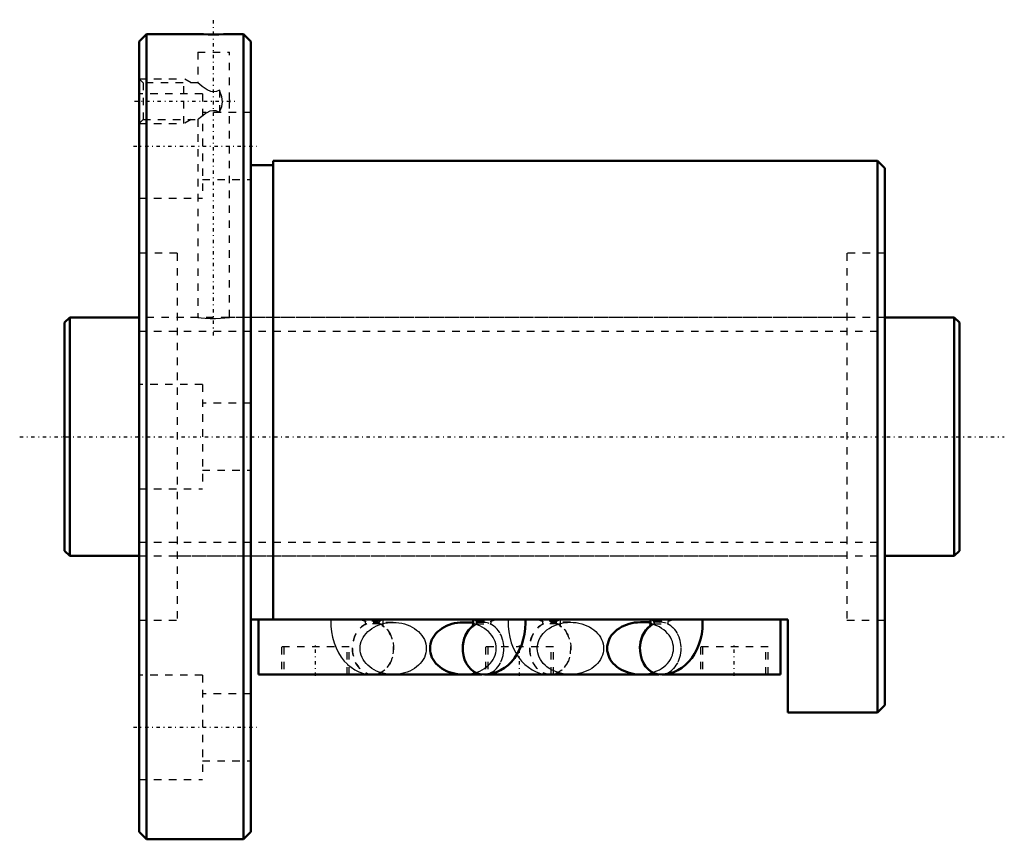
# Model space of a CAD drawing. Header units: millimetres. Extents: x -6 to 126, y -54 to 56.
import ezdxf

# ---------------------------------------------------------------- set-up
doc = ezdxf.new("R2010")
doc.units = ezdxf.units.MM
doc.linetypes.add('Center', pattern=[1.5, 0.45, -0.5, 0.05, -0.5])
doc.linetypes.add('Dashed', pattern=[2, 1, -1])
for name, color, linetype, lineweight in [('2d ConnectionPoints', 7, 'Continuous', 50), ('AM_0', 7, 'Continuous', 50), ('AM_5', 3, 'Continuous', 25), ('AM_7', 7, 'Center', 25), ('AM_9', 6, 'Dashed', 25)]:
    doc.layers.add(name, color=color, linetype=linetype, lineweight=lineweight)

# ---------------------------------------------------------------- blocks, each defined once
blk = doc.blocks.new('1_BIF3210V_5RR_Nut_0_in_BIF3210V_5RRG0_120LC0_000_4')
at = {"layer": 'AM_0'}
for p, q in [((11, 54), (10, 53)), ((10, 53), (10, -53)), ((17.88, 54), (11, 54)), ((11, 54), (11, -54)), ((24, 54), (22.1, 54)), ((25, 53), (24, 54)), ((24, 54), (24, -54)), ((25, 53), (25, -53)), ((109, 37), (28, 37)), ((28, 37), (28, -24.5)), ((110, 36), (109, 37)), ((109, 37), (109, -37)), ((28, 36.4), (25, 36.4)), ((110, 36), (110, -36)), ((97, -24.5), (25, -24.5)), ((26, -31.9), (26, -24.5)), ((54.8, -24.9), (53.45, -24.9)), ((78.56, -24.89), (77.21, -24.89)), ((96, -31.9), (96, -24.5)), ((97, -37), (97, -24.5)), ((55.94, -31.9), (26, -31.9)), ((79.7, -31.9), (56.31, -31.9)), ((77.21, -31.89), (79.61, -31.89)), ((96, -31.9), (80.07, -31.9)), ((109, -37), (110, -36)), ((97, -37), (109, -37)), ((10, -53), (11, -54)), ((11, -54), (24, -54)), ((24, -54), (25, -53))]:
    blk.add_line(p, q, dxfattribs=at)
for points in [[(22.12, 54), (22.07, 54), (21.79, 53.99), (21.31, 53.97), (20.68, 53.96), (19.98, 53.96), (19.28, 53.96), (18.66, 53.97), (18.19, 53.99), (17.92, 54), (17.88, 54)], [(53.45, -24.9), (53.06, -24.91), (52.68, -24.95), (52.3, -25.02), (51.93, -25.11), (51.57, -25.23), (51.23, -25.37), (50.9, -25.53), (50.59, -25.72), (50.31, -25.93), (50.05, -26.15), (49.81, -26.39), (49.6, -26.65), (49.42, -26.92), (49.27, -27.2), (49.16, -27.49), (49.07, -27.79), (49.02, -28.09), (49.01, -28.4), (49.02, -28.71), (49.07, -29.01), (49.16, -29.31), (49.27, -29.6), (49.42, -29.88), (49.6, -30.15), (49.81, -30.41), (50.05, -30.65), (50.31, -30.87), (50.59, -31.08), (50.9, -31.27), (51.23, -31.43), (51.57, -31.57), (51.93, -31.69), (52.3, -31.78), (52.68, -31.85), (53.06, -31.89), (53.45, -31.9)], [(54.76, -24.5), (54.77, -24.53), (54.79, -24.72), (54.8, -24.93), (54.79, -25.15), (54.76, -25.34), (54.72, -25.48), (54.69, -25.55), (54.69, -25.56)], [(56.15, -31.91), (56.76, -31.87), (57.35, -31.76), (57.93, -31.57), (58.47, -31.32), (58.99, -31), (59.47, -30.63), (59.92, -30.19), (60.33, -29.69), (60.7, -29.14), (61.02, -28.53), (61.3, -27.88), (61.51, -27.19), (61.67, -26.47), (61.77, -25.73), (61.8, -24.99), (61.79, -24.5)], [(77.21, -24.89), (76.82, -24.9), (76.44, -24.94), (76.06, -25.01), (75.69, -25.1), (75.33, -25.22), (74.99, -25.36), (74.66, -25.52), (74.35, -25.71), (74.07, -25.92), (73.81, -26.14), (73.57, -26.38), (73.36, -26.64), (73.18, -26.91), (73.03, -27.19), (72.92, -27.48), (72.83, -27.78), (72.78, -28.08), (72.77, -28.39), (72.78, -28.7), (72.83, -29), (72.92, -29.3), (73.03, -29.59), (73.18, -29.87), (73.36, -30.14), (73.57, -30.4), (73.81, -30.64), (74.07, -30.86), (74.35, -31.07), (74.66, -31.26), (74.99, -31.42), (75.33, -31.56), (75.69, -31.68), (76.06, -31.77), (76.44, -31.84), (76.82, -31.88), (77.21, -31.89)], [(78.52, -24.5), (78.53, -24.53), (78.55, -24.72), (78.56, -24.93), (78.55, -25.15), (78.52, -25.34), (78.48, -25.48), (78.45, -25.55), (78.45, -25.56)], [(79.91, -31.91), (80.52, -31.87), (81.11, -31.76), (81.69, -31.57), (82.23, -31.32), (82.75, -31), (83.23, -30.63), (83.68, -30.19), (84.09, -29.69), (84.46, -29.14), (84.78, -28.53), (85.06, -27.88), (85.27, -27.19), (85.43, -26.47), (85.53, -25.73), (85.56, -24.99), (85.55, -24.5)], [(41.17, -31.91), (41.29, -31.91), (41.37, -31.91)], [(64.93, -31.91), (65.05, -31.91), (65.13, -31.91)]]:
    blk.add_lwpolyline(points, dxfattribs=at)
for centre, major_axis, start_param, end_param in [((56.15, -28.41), (0, 3.5), 0.544785, 3.141028), ((56.15, -28.4), (0, -3.5), 3.686507, 4.713818), ((79.91, -28.41), (0, 3.5), 0.544622, 3.141614), ((79.91, -28.39), (0, -3.5), 3.685018, 4.715246), ((41.37, -28.41), (0, -3.5), 6.207574, 6.358796), ((65.13, -28.41), (0, -3.5), 6.207574, 6.358796)]:
    blk.add_ellipse(centre, major_axis=major_axis, ratio=0.788011, start_param=start_param, end_param=end_param, dxfattribs=at)
at = {"layer": 'AM_5', "linetype": 'Dashed'}
for p, q in [((10, 48), (16, 48)), ((16, 42), (16, 48)), ((17, 47.46), (16, 48)), ((17, 42.54), (16, 42)), ((10, 42), (16, 42))]:
    blk.add_line(p, q, dxfattribs=at)
at = {"layer": 'AM_7'}
for p, q in [((20, 13.57), (20, 55.92)), ((9.39, 45), (22.83, 45)), ((9.25, 38.97), (25.75, 38.97)), ((33.64, -32.09), (33.64, -28.02)), ((61, -32.09), (61, -28.02)), ((89.8, -32.09), (89.8, -28.02)), ((9.25, -38.97), (25.75, -38.97))]:
    blk.add_line(p, q, dxfattribs=at)
at = {"layer": 'AM_9'}
for p, q in [((17.88, 54), (17.88, 53.89)), ((22.12, 53.89), (17.88, 53.89)), ((22.12, 53.89), (22.12, 54)), ((17.88, 51.59), (22.12, 51.59)), ((17.88, 51.59), (17.88, 47.44)), ((22.12, 45.16), (22.12, 51.59)), ((10.54, 47.46), (10, 48)), ((17.9, 47.46), (10.54, 47.46)), ((10.54, 47.46), (10.54, 42.54)), ((20.8, 46.47), (20.8, 43.53)), ((18.5, 45.97), (10, 45.97)), ((18.5, 45.97), (18.5, 31.97)), ((22.12, 44.94), (22.12, 44.96)), ((22.22, 45), (22.13, 45.16)), ((22.13, 44.84), (22.22, 45)), ((22.12, 16), (22.12, 44.84)), ((10, 42), (10.54, 42.54)), ((10.54, 42.54), (17.9, 42.54)), ((17.88, 42.56), (17.88, 16)), ((25, 43.47), (18.5, 43.47)), ((18.5, 34.47), (25, 34.47)), ((10, 31.97), (18.5, 31.97)), ((15.1, 24.6), (10, 24.6)), ((15.1, 24.6), (15.1, -24.6)), ((104.9, 24.6), (104.9, -24.6)), ((110, 24.6), (104.9, 24.6)), ((17.88, 16), (15.1, 16)), ((104.9, 16), (22.1, 16)), ((18.5, 7), (10, 7)), ((18.5, 7), (18.5, -7)), ((25, 4.5), (18.5, 4.5)), ((18.5, -4.5), (25, -4.5)), ((10, -7), (18.5, -7)), ((15.1, -16), (104.9, -16)), ((10, -24.6), (15.1, -24.6)), ((42.21, -24.76), (40.37, -24.76)), ((44.07, -24.9), (41.37, -24.9)), ((56.15, -24.9), (54.8, -24.9)), ((55.31, -24.76), (57.15, -24.76)), ((65.97, -24.76), (64.13, -24.76)), ((67.83, -24.89), (65.13, -24.89)), ((79.91, -24.89), (78.56, -24.89)), ((79.07, -24.76), (80.91, -24.76)), ((104.9, -24.6), (110, -24.6)), ((42.29, -25.11), (40.45, -25.11)), ((42.28, -25.11), (42.33, -25.14)), ((55.23, -25.11), (57.07, -25.11)), ((66.05, -25.11), (64.21, -25.11)), ((78.99, -25.11), (80.83, -25.11)), ((38.19, -28.2), (29.09, -28.2)), ((29.09, -28.2), (29.09, -31.9)), ((29.39, -28.2), (29.39, -31.9)), ((37.89, -31.9), (37.89, -28.2)), ((38.19, -31.9), (38.19, -28.2)), ((65.55, -28.2), (56.45, -28.2)), ((56.45, -28.2), (56.45, -31.9)), ((56.75, -28.2), (56.75, -31.9)), ((65.25, -31.9), (65.25, -28.2)), ((65.55, -31.9), (65.55, -28.2)), ((94.35, -28.2), (85.25, -28.2)), ((85.25, -28.2), (85.25, -31.9)), ((85.55, -28.2), (85.55, -31.9)), ((94.05, -31.9), (94.05, -28.2)), ((94.35, -31.9), (94.35, -28.2)), ((18.5, -31.97), (10, -31.97)), ((18.5, -31.97), (18.5, -45.97)), ((56.31, -31.9), (55.94, -31.9)), ((65.13, -31.89), (67.83, -31.89)), ((79.61, -31.89), (79.91, -31.89)), ((80.07, -31.9), (79.7, -31.9)), ((25, -34.47), (18.5, -34.47)), ((18.5, -43.47), (25, -43.47)), ((10, -45.97), (18.5, -45.97))]:
    blk.add_line(p, q, dxfattribs=at)
for points in [[(20.8, 46.47), (20.39, 46.3), (20.01, 46.24), (19.63, 46.29), (19.13, 46.51), (18.47, 46.96), (18.09, 47.28), (17.91, 47.43), (17.88, 47.46)], [(20.8, 43.53), (21.08, 44.28), (21.21, 44.92), (21.12, 45.59), (20.8, 46.47)], [(22.12, 45.16), (22.12, 45.16), (22.12, 45.13), (22.12, 45.08), (22.12, 45.03), (22.12, 44.98), (22.12, 44.93), (22.12, 44.89), (22.12, 44.85), (22.12, 44.84), (22.12, 44.84)], [(17.88, 42.54), (17.89, 42.55), (18.01, 42.66), (18.26, 42.87), (18.8, 43.28), (19.14, 43.49), (19.53, 43.68), (19.91, 43.76), (20.31, 43.73), (20.8, 43.53)], [(17.88, 16), (17.99, 15.98), (18.34, 15.95), (18.87, 15.9), (19.53, 15.87), (20.24, 15.86), (20.92, 15.88), (21.5, 15.93), (21.91, 15.97), (22.11, 16), (22.12, 16)], [(35.73, -24.5), (35.72, -24.68), (35.73, -25.42), (35.8, -26.17), (35.94, -26.91), (36.14, -27.63), (36.41, -28.34), (36.74, -29.01), (37.1, -29.58), (37.51, -30.09), (37.89, -30.48)], [(44.07, -31.9), (43.69, -31.89), (43.3, -31.85), (42.92, -31.78), (42.55, -31.69), (42.2, -31.57), (41.85, -31.43), (41.52, -31.27), (41.22, -31.08), (40.93, -30.87), (40.67, -30.65), (40.43, -30.41), (40.23, -30.15), (40.05, -29.88), (39.9, -29.6), (39.78, -29.31), (39.7, -29.01), (39.65, -28.71), (39.63, -28.4), (39.65, -28.09), (39.7, -27.79), (39.78, -27.49), (39.9, -27.2), (40.05, -26.92), (40.23, -26.65), (40.43, -26.39), (40.67, -26.15), (40.93, -25.93), (41.22, -25.72), (41.52, -25.53), (41.85, -25.37), (42.2, -25.23), (42.55, -25.11), (42.92, -25.02), (43.3, -24.95), (43.69, -24.91), (44.07, -24.9)], [(42.72, -24.9), (42.72, -24.89), (42.73, -24.67), (42.76, -24.5)], [(42.83, -25.56), (42.82, -25.53), (42.79, -25.44), (42.75, -25.29), (42.73, -25.1), (42.72, -24.9)], [(44.07, -24.9), (44.46, -24.91), (44.84, -24.95), (45.22, -25.02), (45.59, -25.11), (45.95, -25.23), (46.29, -25.37), (46.62, -25.53), (46.93, -25.72), (47.21, -25.93), (47.47, -26.15), (47.71, -26.39), (47.92, -26.65), (48.1, -26.92), (48.25, -27.2), (48.36, -27.49), (48.45, -27.79), (48.5, -28.09), (48.51, -28.4), (48.5, -28.71), (48.45, -29.01), (48.36, -29.31), (48.25, -29.6), (48.1, -29.88), (47.92, -30.15), (47.71, -30.41), (47.47, -30.65), (47.21, -30.87), (46.93, -31.08), (46.62, -31.27), (46.29, -31.43), (45.95, -31.57), (45.59, -31.69), (45.22, -31.78), (44.84, -31.85), (44.46, -31.89), (44.07, -31.9)], [(53.45, -31.9), (53.83, -31.89), (54.22, -31.85), (54.6, -31.78), (54.97, -31.69), (55.32, -31.57), (55.67, -31.43), (56, -31.27), (56.3, -31.08), (56.59, -30.87), (56.85, -30.65), (57.09, -30.41), (57.29, -30.15), (57.47, -29.88), (57.62, -29.6), (57.74, -29.31), (57.82, -29.01), (57.87, -28.71), (57.89, -28.4), (57.87, -28.09), (57.82, -27.79), (57.74, -27.49), (57.62, -27.2), (57.47, -26.92), (57.29, -26.65), (57.09, -26.39), (56.85, -26.15), (56.59, -25.93), (56.3, -25.72), (56, -25.53), (55.67, -25.37), (55.32, -25.23), (54.97, -25.11), (54.6, -25.02), (54.22, -24.95), (53.83, -24.91), (53.45, -24.9)], [(59.49, -24.5), (59.48, -24.68), (59.49, -25.42), (59.56, -26.17), (59.7, -26.91), (59.9, -27.63), (60.17, -28.34), (60.5, -29.01), (60.63, -29.23)], [(67.83, -31.89), (67.45, -31.88), (67.06, -31.84), (66.68, -31.77), (66.31, -31.68), (65.96, -31.56), (65.61, -31.42), (65.28, -31.26), (64.98, -31.07), (64.69, -30.86), (64.43, -30.64), (64.19, -30.4), (63.99, -30.14), (63.81, -29.87), (63.66, -29.59), (63.54, -29.3), (63.46, -29), (63.41, -28.7), (63.39, -28.39), (63.41, -28.08), (63.46, -27.78), (63.54, -27.48), (63.66, -27.19), (63.81, -26.91), (63.99, -26.64), (64.19, -26.38), (64.43, -26.14), (64.69, -25.92), (64.98, -25.71), (65.28, -25.52), (65.61, -25.36), (65.96, -25.22), (66.31, -25.1), (66.68, -25.01), (67.06, -24.94), (67.45, -24.9), (67.83, -24.89)], [(66.59, -25.56), (66.58, -25.53), (66.55, -25.44), (66.51, -25.29), (66.49, -25.1), (66.48, -24.89), (66.49, -24.67), (66.52, -24.5)], [(67.83, -24.89), (68.22, -24.9), (68.6, -24.94), (68.98, -25.01), (69.35, -25.1), (69.71, -25.22), (70.05, -25.36), (70.38, -25.52), (70.69, -25.71), (70.97, -25.92), (71.23, -26.14), (71.47, -26.38), (71.68, -26.64), (71.86, -26.91), (72.01, -27.19), (72.12, -27.48), (72.21, -27.78), (72.26, -28.08), (72.27, -28.39)], [(81.65, -28.39), (81.63, -28.08), (81.58, -27.78), (81.5, -27.48), (81.38, -27.19), (81.23, -26.91), (81.05, -26.64), (80.85, -26.38), (80.61, -26.14), (80.35, -25.92), (80.06, -25.71), (79.76, -25.52), (79.43, -25.36), (79.08, -25.22), (78.73, -25.1), (78.36, -25.01), (77.98, -24.94), (77.59, -24.9), (77.21, -24.89)], [(42.61, -25.32), (42.73, -25.43), (42.81, -25.52), (42.83, -25.56), (42.83, -25.56)], [(54.69, -25.56), (54.69, -25.55), (54.75, -25.48), (54.87, -25.35), (55.09, -25.19), (55.26, -25.1)], [(66.04, -25.11), (66.1, -25.14), (66.13, -25.16)], [(66.37, -25.32), (66.49, -25.43), (66.57, -25.52), (66.59, -25.56), (66.59, -25.56)], [(78.45, -25.56), (78.45, -25.55), (78.51, -25.48), (78.63, -25.35), (78.85, -25.19), (79.02, -25.1)], [(72.27, -28.39), (72.26, -28.7), (72.21, -29), (72.12, -29.3), (72.01, -29.59), (71.86, -29.87), (71.68, -30.14), (71.47, -30.4), (71.23, -30.64), (70.97, -30.86), (70.69, -31.07), (70.38, -31.26), (70.05, -31.42), (69.71, -31.56), (69.35, -31.68), (68.98, -31.77), (68.6, -31.84), (68.22, -31.88), (67.83, -31.89)], [(77.21, -31.89), (77.59, -31.88), (77.98, -31.84), (78.36, -31.77), (78.73, -31.68), (79.08, -31.56), (79.43, -31.42), (79.76, -31.26), (80.06, -31.07), (80.35, -30.86), (80.61, -30.64), (80.85, -30.4), (81.05, -30.14), (81.23, -29.87), (81.38, -29.59), (81.5, -29.3), (81.58, -29), (81.63, -28.7), (81.65, -28.39)], [(60.63, -29.23), (60.86, -29.58), (61.27, -30.09), (61.71, -30.54), (62.19, -30.93), (62.7, -31.26), (63.23, -31.52), (63.84, -31.74), (64.47, -31.86), (64.93, -31.91)], [(37.89, -30.48), (37.95, -30.54), (38.43, -30.93), (38.94, -31.26), (39.47, -31.52), (40.08, -31.74), (40.71, -31.86), (41.17, -31.91)]]:
    blk.add_lwpolyline(points, dxfattribs=at)
for centre in [(41.37, -28.4), (65.13, -28.39)]:
    blk.add_ellipse(centre, major_axis=(0, -3.5), ratio=0.788011, dxfattribs=at)
for centre, major_axis, ratio, start_param, end_param in [((39.99, -22.23), (-2.82, 2.07), 0.603651, 1.892816, 2.113452), ((40.45, -24.91), (0, 0.2), 0.615661, 0.698132, 3.141593), ((42.29, -24.91), (0, 0.2), 0.615661, 0.698132, 3.141593), ((39.99, -22.23), (-2.82, 2.07), 0.603651, 2.792837, 3.013472), ((56.15, -28.4), (0, -3.5), 0.788011, 4.713818, 9.798488), ((57.53, -22.23), (-2.82, -2.07), 0.603651, 0.12812, 0.348756), ((55.23, -24.91), (0, -0.2), 0.615661, 0, 2.443461), ((57.07, -24.91), (0, -0.2), 0.615661, 6.283185, 8.726646), ((57.53, -22.23), (-2.82, -2.07), 0.603651, 1.028141, 1.248776), ((63.75, -22.23), (-2.82, 2.07), 0.603651, 1.892816, 2.113452), ((64.21, -24.91), (0, 0.2), 0.615661, 0.698132, 3.141593), ((66.05, -24.91), (0, 0.2), 0.615661, 0.698132, 3.141593), ((63.75, -22.23), (-2.82, 2.07), 0.603651, 2.792837, 3.013472), ((79.91, -28.39), (0, -3.5), 0.788011, 4.715246, 9.968203), ((81.29, -22.23), (-2.82, -2.07), 0.603651, 0.12812, 0.348756), ((78.99, -24.91), (0, -0.2), 0.615661, 0, 2.443461), ((80.83, -24.91), (0, -0.2), 0.615661, 0, 2.443461), ((81.29, -22.23), (-2.82, -2.07), 0.603651, 1.028141, 1.248776), ((41.37, -28.41), (0, -3.5), 0.788011, 3.481285, 6.207574), ((41.37, -28.41), (0, -3.5), 0.788011, 0.075611, 2.8019), ((56.15, -28.4), (0, -3.5), 0.788011, 3.595076, 3.686507), ((56.15, -28.41), (0, 3.5), 0.788011, 0.456926, 0.544785), ((56.15, -28.41), (0, 3.5), 0.788011, 0.339693, 0.377959), ((56.15, -28.41), (0, 3.5), 0.788011, 3.141028, 5.943493), ((65.13, -28.41), (0, -3.5), 0.788011, 3.481285, 6.207574), ((65.13, -28.41), (0, -3.5), 0.788011, 0.075611, 2.8019), ((79.91, -28.41), (0, 3.5), 0.788011, 0.454363, 0.544622), ((79.91, -28.41), (0, 3.5), 0.788011, 0.339693, 0.378179), ((79.91, -28.41), (0, 3.5), 0.788011, 3.141614, 5.943493)]:
    blk.add_ellipse(centre, major_axis=major_axis, ratio=ratio, start_param=start_param, end_param=end_param, dxfattribs=at)
blk = doc.blocks.new('2_BIF3210V_5RR000_Shaft_0_in_BIF3210V_5RRG0_120LC0_000_4')
at = {"layer": 'AM_0'}
for p, q in [((0.7, 16), (0, 15.3)), ((10, 16), (0.7, 16)), ((0.7, 16), (0.7, -16)), ((119.3, 16), (110, 16)), ((120, 15.3), (119.3, 16)), ((119.3, 16), (119.3, -16)), ((0, 15.3), (0, -15.3)), ((120, 15.3), (120, -15.3)), ((0, -15.3), (0.7, -16)), ((119.3, -16), (120, -15.3)), ((0.7, -16), (10, -16)), ((110, -16), (119.3, -16))]:
    blk.add_line(p, q, dxfattribs=at)
at = {"layer": 'AM_5', "linetype": 'Dashed'}
for p, q in [((10, 14.1595), (110, 14.1595)), ((10, -14.1595), (110, -14.1595))]:
    blk.add_line(p, q, dxfattribs=at)
at = {"layer": 'AM_7'}
blk.add_line((-6, 0), (126, 0), dxfattribs=at)
at = {"layer": 'AM_9'}
for p, q in [((110, 16), (10, 16)), ((10, -16), (110, -16))]:
    blk.add_line(p, q, dxfattribs=at)

msp = doc.modelspace()

# ---------------------------------------------------------------- linework, layer by layer
at = {"layer": '2d ConnectionPoints'}
for p in [(0, 0), (10, 0)]:
    msp.add_point(p, dxfattribs=at)

# ---------------------------------------------------------------- block references
for name in ['1_BIF3210V_5RR_Nut_0_in_BIF3210V_5RRG0_120LC0_000_4', '2_BIF3210V_5RR000_Shaft_0_in_BIF3210V_5RRG0_120LC0_000_4']:
    msp.add_blockref(name, (0, 0))

doc.saveas('drawing.dxf')
